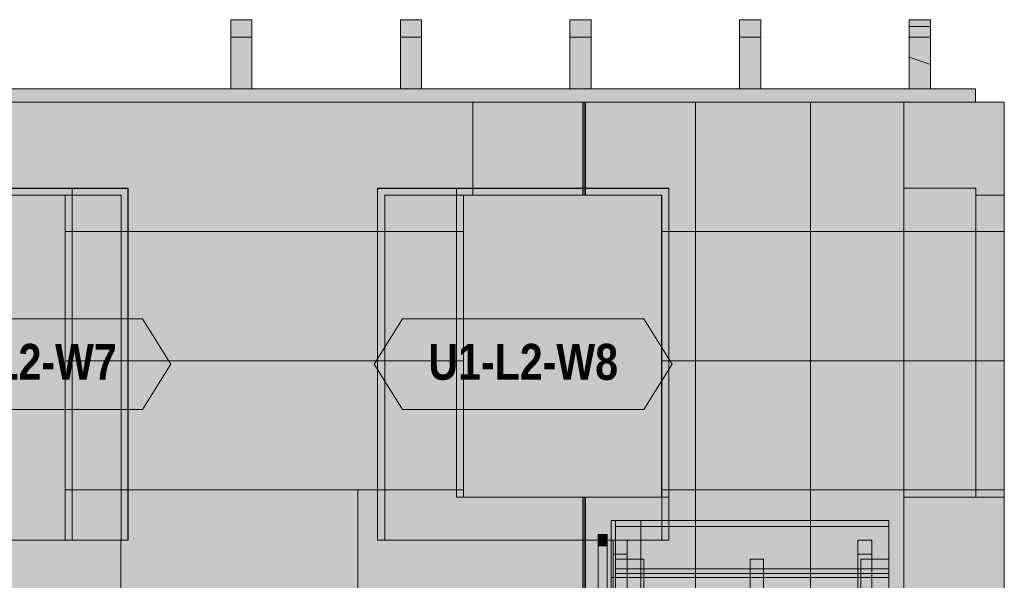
# Model space of a CAD drawing. Header units: millimetres. Extents: x -9819 to 17924, y -7160 to 19069.
# Tile 18 of 19: x 4366 to 7849, y 3338 to 5321. Entities that reach past the tile are written whole.
import ezdxf
from ezdxf.enums import TextEntityAlignment as Align

# ---------------------------------------------------------------- set-up
doc = ezdxf.new("R2010")
doc.units = ezdxf.units.MM
doc.linetypes.add('DASHED', pattern=[1.524, 1.27, -0.254])
for name, color, linetype in [('FILL-BELOW', 7, 'Continuous'), ('FILL-C_CFBB93', 7, 'Continuous'), ('FILL-C_D8C399', 7, 'Continuous'), ('FILL-C_D9C49A', 7, 'Continuous'), ('FILL-C_DEC89D', 7, 'Continuous'), ('FILL-EPS', 7, 'Continuous'), ('FILL-LIGHT', 7, 'Continuous'), ('FILL-TIMBER', 7, 'Continuous'), ('FILL-WHITE', 7, 'Continuous'), ('LINE-C_2E8C94', 7, 'Continuous'), ('LINE-C_337880', 7, 'Continuous'), ('LINE-INK', 7, 'Continuous'), ('LINE-STEEL_GREY', 7, 'Continuous'), ('LINE-TEAL_DK', 7, 'Continuous'), ('LINE-TEAL_DK-DASH', 7, 'DASHED'), ('LINE-TIMBER_DK', 7, 'Continuous'), ('TEXT-TEAL_DK', 7, 'Continuous')]:
    doc.layers.add(name, color=color, linetype=linetype)
doc.styles.add('OpenSansCondensed-Bold', font='OpenSansCondensed-Bold.ttf')

msp = doc.modelspace()

# ---------------------------------------------------------------- hatches: boundary and pattern name
at = {"layer": 'FILL-BELOW', "true_color": 0x8c8c91}
h = msp.add_hatch(color=252, dxfattribs=at)
h.dxf.hatch_style = 1
h.paths.add_polyline_path([(6474, 3550), (7441, 3550), (7441, 3528), (6474, 3528)])
h = msp.add_hatch(color=252, dxfattribs=at)
h.dxf.hatch_style = 1
h.paths.add_polyline_path([(6474, 3528), (6474, 3550), (7441, 3550), (7441, 3528)])
at = {"layer": 'FILL-C_CFBB93', "true_color": 0xcfbb93}
h = msp.add_hatch(color=253, dxfattribs=at)
h.dxf.hatch_style = 1
h.paths.add_polyline_path([(7512.8, 5076), (7512.8, 5188.2), (7587.8, 5162.3), (7587.8, 5076)])
h = msp.add_hatch(color=253, dxfattribs=at)
h.dxf.hatch_style = 1
h.paths.add_polyline_path([(7512.8, 5188.2), (7587.8, 5162.3), (7587.8, 5076), (7512.8, 5076)])
at = {"layer": 'FILL-C_D8C399', "true_color": 0xd8c399}
h = msp.add_hatch(color=9, dxfattribs=at)
h.dxf.hatch_style = 1
h.paths.add_polyline_path([(6459, 2600), (6459, 3347.5), (6474, 3347.5), (6474, 2600)])
at = {"layer": 'FILL-C_D9C49A', "true_color": 0xd9c49a}
h = msp.add_hatch(color=9, dxfattribs=at)
h.dxf.hatch_style = 1
h.paths.add_polyline_path([(5112.8, 5259.1), (5112.8, 5321), (5187.8, 5321), (5187.8, 5259.1)])
h = msp.add_hatch(color=9, dxfattribs=at)
h.dxf.hatch_style = 1
h.paths.add_polyline_path([(5112.8, 5321), (5187.8, 5321), (5187.8, 5259.1), (5112.8, 5259.1)])
h = msp.add_hatch(color=9, dxfattribs=at)
h.dxf.hatch_style = 1
h.paths.add_polyline_path([(5712.8, 5259.1), (5712.8, 5321), (5787.8, 5321), (5787.8, 5259.1)])
h = msp.add_hatch(color=9, dxfattribs=at)
h.dxf.hatch_style = 1
h.paths.add_polyline_path([(5712.8, 5321), (5787.8, 5321), (5787.8, 5259.1), (5712.8, 5259.1)])
h = msp.add_hatch(color=9, dxfattribs=at)
h.dxf.hatch_style = 1
h.paths.add_polyline_path([(6312.8, 5259.1), (6312.8, 5321), (6387.8, 5321), (6387.8, 5259.1)])
h = msp.add_hatch(color=9, dxfattribs=at)
h.dxf.hatch_style = 1
h.paths.add_polyline_path([(6312.8, 5321), (6387.8, 5321), (6387.8, 5259.1), (6312.8, 5259.1)])
h = msp.add_hatch(color=9, dxfattribs=at)
h.dxf.hatch_style = 1
h.paths.add_polyline_path([(6912.8, 5259.1), (6912.8, 5321), (6987.8, 5321), (6987.8, 5259.1)])
h = msp.add_hatch(color=9, dxfattribs=at)
h.dxf.hatch_style = 1
h.paths.add_polyline_path([(6912.8, 5321), (6987.8, 5321), (6987.8, 5259.1), (6912.8, 5259.1)])
h = msp.add_hatch(color=9, dxfattribs=at)
h.dxf.hatch_style = 1
h.paths.add_polyline_path([(7512.8, 5259.1), (7512.8, 5296.6), (7587.8, 5296.6), (7587.8, 5259.1)])
h = msp.add_hatch(color=9, dxfattribs=at)
h.dxf.hatch_style = 1
h.paths.add_polyline_path([(7512.8, 5296.6), (7587.8, 5296.6), (7587.8, 5259.1), (7512.8, 5259.1)])
at = {"layer": 'FILL-C_DEC89D', "true_color": 0xdec89d}
h = msp.add_hatch(color=31, dxfattribs=at)
h.dxf.hatch_style = 1
h.paths.add_polyline_path([(6465, 3480), (6515, 3480), (6515, 1078.2), (6465, 1078.2)])
h = msp.add_hatch(color=31, dxfattribs=at)
h.dxf.hatch_style = 1
h.paths.add_polyline_path([(7331, 3480), (7381, 3480), (7381, 1078.2), (7331, 1078.2)])
h = msp.add_hatch(color=31, dxfattribs=at)
h.dxf.hatch_style = 1
h.paths.add_polyline_path([(6465, 1028.2), (6465, 3430), (6515, 3430), (6515, 1028.2)])
h = msp.add_hatch(color=31, dxfattribs=at)
h.dxf.hatch_style = 1
h.paths.add_polyline_path([(7331, 1028.2), (7331, 3430), (7381, 3430), (7381, 1028.2)])
h = msp.add_hatch(color=31, dxfattribs=at)
h.dxf.hatch_style = 1
h.paths.add_polyline_path([(6474, 3412.6), (6574, 3412.6), (6574, 2487.9), (6474, 2487.9)])
h = msp.add_hatch(color=31, dxfattribs=at)
h.dxf.hatch_style = 1
h.paths.add_polyline_path([(6950.5, 3412.6), (6997.5, 3412.6), (6997.5, 2487.9), (6950.5, 2487.9)])
h = msp.add_hatch(color=31, dxfattribs=at)
h.dxf.hatch_style = 1
h.paths.add_polyline_path([(7341, 3412.6), (7441, 3412.6), (7441, 2487.9), (7341, 2487.9)])
h = msp.add_hatch(color=31, dxfattribs=at)
h.dxf.hatch_style = 1
h.paths.add_polyline_path([(6474, 3362.5), (7441, 3362.5), (7441, 2353.6), (6474, 2353.6)])
h = msp.add_hatch(color=31, dxfattribs=at)
h.dxf.hatch_style = 1
h.paths.add_polyline_path([(6474, 2338.6), (6474, 3347.5), (7441, 3347.5), (7441, 2338.6)])
at = {"layer": 'FILL-EPS', "true_color": 0xccffff}
h = msp.add_hatch(color=7, dxfattribs=at)
h.dxf.hatch_style = 1
h.paths.add_polyline_path([(355.8, 5029.2), (7493.1, 5029.2), (7493.1, 2743.2), (355.8, 2743.2)])
h.paths.add_polyline_path([(5936.5, 4699.9), (5936.5, 3632.6), (6637, 3632.6), (6637, 4699.9)], flags=0)
h.paths.add_polyline_path([(3546.5, 4699.9), (3546.5, 3480.2), (4527, 3480.2), (4527, 4699.9)], flags=0)
h.paths.add_polyline_path([(1827, 4699.9), (846.5, 4699.9), (846.5, 3480.2), (1827, 3480.2)], flags=0)
h = msp.add_hatch(color=7, dxfattribs=at)
h.dxf.hatch_style = 1
h.paths.add_polyline_path([(355.8, 2743.2), (355.8, 5029.2), (7493.1, 5029.2), (7493.1, 2743.2)])
h.paths.add_polyline_path([(6662, 3632.6), (6662, 4724.9), (5911.5, 4724.9), (5911.5, 3632.6)], flags=0)
h.paths.add_polyline_path([(3521.5, 3480.2), (4552, 3480.2), (4552, 4724.9), (3521.5, 4724.9)], flags=0)
h.paths.add_polyline_path([(1852, 4724.9), (821.5, 4724.9), (821.5, 3480.2), (1852, 3480.2)], flags=0)
h = msp.add_hatch(color=7, dxfattribs=at)
h.dxf.hatch_style = 1
h.paths.add_polyline_path([(355.8, 5029.2), (7493.1, 5029.2), (7493.1, 2743.2), (355.8, 2743.2)])
h.paths.add_polyline_path([(5632.5, 4724.9), (5632.5, 3480.2), (6663, 3480.2), (6663, 4724.9)], flags=0)
h.paths.add_polyline_path([(3999.5, 4724.9), (3999.5, 3480.2), (4750, 3480.2), (4750, 4724.9)], flags=0)
h.paths.add_polyline_path([(1187, 4724.9), (1187, 3480.2), (3062.5, 3480.2), (3062.5, 4724.9)], flags=0)
h = msp.add_hatch(color=7, dxfattribs=at)
h.dxf.hatch_style = 1
h.paths.add_polyline_path([(355.8, 5029.2), (7493.1, 5029.2), (7493.1, 2743.2), (355.8, 2743.2)])
h.paths.add_polyline_path([(6638, 3480.2), (6638, 4699.9), (5657.5, 4699.9), (5657.5, 3480.2)], flags=0)
h.paths.add_polyline_path([(4024.5, 3480.2), (4725, 3480.2), (4725, 4699.9), (4024.5, 4699.9)], flags=0)
h.paths.add_polyline_path([(3037.5, 4699.9), (1212, 4699.9), (1212, 3480.2), (3037.5, 3480.2)], flags=0)
h = msp.add_hatch(color=7, dxfattribs=at)
h.dxf.hatch_style = 1
h.paths.add_polyline_path([(7493.2, 5030.8), (7493.4, 5029.2), (7849, 5029.2), (7849, 2743.2), (7493.4, 2743.2), (7493.1, 2743.2), (7493.1, 5029.2), (7493.1, 5029.2), (7493.1, 5029.2), (7493.1, 5030.8), (7493.2, 5030.8)])
h = msp.add_hatch(color=7, dxfattribs=at)
h.dxf.hatch_style = 1
h.paths.add_polyline_path([(7493.1, 5029.2), (7494.7, 5029.5), (7494.7, 5029.4), (7494.7, 5029.4), (7494.7, 5029.3), (7494.7, 5029.3), (7494.7, 5029.3), (7494.7, 5029.3), (7494.7, 5029.3), (7494.7, 5029.3)])
h = msp.add_hatch(color=7, dxfattribs=at)
h.dxf.hatch_style = 1
h.paths.add_polyline_path([(7493.1, 5029.2), (7494.7, 5029.5), (7494.7, 5029.4), (7494.7, 5029.4), (7494.7, 5029.4), (7494.7, 5029.4), (7494.7, 5029.3), (7494.7, 5029.3), (7494.7, 5029.3)])
h = msp.add_hatch(color=7, dxfattribs=at)
h.dxf.hatch_style = 1
h.paths.add_polyline_path([(7493.1, 5029.2), (7849, 5029.2), (7849, 2743.2), (7493.1, 2743.2)])
h = msp.add_hatch(color=7, dxfattribs=at)
h.dxf.hatch_style = 1
h.paths.add_polyline_path([(7493.2, 2741.6), (7493.1, 2741.6), (7493.1, 5029.2), (7493.4, 5029.2), (7849, 5029.2), (7849, 2743.2), (7493.4, 2743.2), (7493.2, 2741.6)])
h = msp.add_hatch(color=7, dxfattribs=at)
h.dxf.hatch_style = 1
h.paths.add_polyline_path([(7493.1, 2743.2), (7493.1, 5029.2), (7849, 5029.2), (7849, 2743.2)])
h = msp.add_hatch(color=7, dxfattribs=at)
h.dxf.hatch_style = 1
h.paths.add_polyline_path([(7493.4, 5029.2), (7849, 5029.2), (7849, 2743.2), (7493.4, 2743.2)])
h = msp.add_hatch(color=7, dxfattribs=at)
h.dxf.hatch_style = 1
h.paths.add_polyline_path([(7493.4, 2743.2), (7493.4, 5029.2), (7849, 5029.2), (7849, 2743.2)])
h = msp.add_hatch(color=7, dxfattribs=at)
h.dxf.hatch_style = 1
h.paths.add_polyline_path([(3521.5, 4724.9), (4552, 4724.9), (4552, 3480.2), (4527, 3480.2), (4527, 4699.9), (3546.5, 4699.9), (3546.5, 3480.2), (3521.5, 3480.2)])
h = msp.add_hatch(color=7, dxfattribs=at)
h.dxf.hatch_style = 1
h.paths.add_polyline_path([(3999.5, 4724.9), (4750, 4724.9), (4750, 3480.2), (4725, 3480.2), (4725, 4699.9), (4024.5, 4699.9), (4024.5, 3480.2), (3999.5, 3480.2)])
h = msp.add_hatch(color=7, dxfattribs=at)
h.dxf.hatch_style = 1
h.paths.add_polyline_path([(5632.5, 4724.9), (6663, 4724.9), (6663, 3480.2), (6638, 3480.2), (6638, 4699.9), (5657.5, 4699.9), (5657.5, 3480.2), (5632.5, 3480.2)])
h = msp.add_hatch(color=7, dxfattribs=at)
h.dxf.hatch_style = 1
h.paths.add_polyline_path([(5911.5, 4724.9), (6662, 4724.9), (6662, 3632.6), (6637, 3632.6), (6637, 4699.9), (5936.5, 4699.9), (5936.5, 3632.6), (5911.5, 3632.6)])
h = msp.add_hatch(color=7, dxfattribs=at)
h.dxf.hatch_style = 1
h.paths.add_polyline_path([(7493.4, 3632.6), (7493.4, 4724.9), (7748.5, 4724.9), (7748.5, 3632.6)])
h = msp.add_hatch(color=7, dxfattribs=at)
h.dxf.hatch_style = 1
h.paths.add_polyline_path([(7493.4, 4724.9), (7748.5, 4724.9), (7748.5, 3632.6), (7493.4, 3632.6)])
h = msp.add_hatch(color=7, dxfattribs=at)
h.dxf.hatch_style = 1
h.paths.add_polyline_path([(7748.5, 3632.6), (7748.5, 4699.9), (7849, 4699.9), (7849, 3632.6)])
h = msp.add_hatch(color=7, dxfattribs=at)
h.dxf.hatch_style = 1
h.paths.add_polyline_path([(7748.5, 4699.9), (7849, 4699.9), (7849, 3632.6), (7748.5, 3632.6)])
at = {"layer": 'FILL-LIGHT', "true_color": 0xd9d9d9}
h = msp.add_hatch(color=254, dxfattribs=at)
h.dxf.hatch_style = 1
h.paths.add_polyline_path([(101.6, 5029.2), (101.6, 5076), (7747.4, 5076), (7747.4, 5029.2)])
h = msp.add_hatch(color=254, dxfattribs=at)
h.dxf.hatch_style = 1
h.paths.add_polyline_path([(101.6, 5076), (7597.4, 5076), (7747.4, 5076), (7747.4, 5029.2), (251.6, 5029.2), (101.6, 5029.2)])
h = msp.add_hatch(color=254, dxfattribs=at)
h.dxf.hatch_style = 1
h.paths.add_polyline_path([(101.6, 5029.2), (101.6, 5076), (251.6, 5076), (7747.4, 5076), (7747.4, 5029.2), (7597.4, 5029.2)])
h = msp.add_hatch(color=254, dxfattribs=at)
h.dxf.hatch_style = 1
h.paths.add_polyline_path([(101.6, 5029.2), (101.6, 5076), (7747.4, 5076), (7747.4, 5029.2)])
at = {"layer": 'FILL-TIMBER', "true_color": 0xedd6a8}
h = msp.add_hatch(color=41, dxfattribs=at)
h.dxf.hatch_style = 1
h.paths.add_polyline_path([(7512.8, 5188.2), (7512.8, 5321), (7587.8, 5321), (7587.8, 5162.3)])
h = msp.add_hatch(color=41, dxfattribs=at)
h.dxf.hatch_style = 1
h.paths.add_polyline_path([(7512.8, 5188.2), (7512.8, 5321), (7587.8, 5321), (7587.8, 5162.3)])
h = msp.add_hatch(color=41, dxfattribs=at)
h.dxf.hatch_style = 1
h.paths.add_polyline_path([(7512.8, 5076), (7512.8, 5296.6), (7587.8, 5296.6), (7587.8, 5076)])
h = msp.add_hatch(color=41, dxfattribs=at)
h.dxf.hatch_style = 1
h.paths.add_polyline_path([(7512.8, 5296.6), (7587.8, 5296.6), (7587.8, 5076), (7512.8, 5076)])
h = msp.add_hatch(color=41, dxfattribs=at)
h.dxf.hatch_style = 1
h.paths.add_polyline_path([(5112.8, 5259.1), (5187.8, 5259.1), (5187.8, 5076), (5112.8, 5076)])
h = msp.add_hatch(color=41, dxfattribs=at)
h.dxf.hatch_style = 1
h.paths.add_polyline_path([(5112.8, 5076), (5112.8, 5259.1), (5187.8, 5259.1), (5187.8, 5076)])
h = msp.add_hatch(color=41, dxfattribs=at)
h.dxf.hatch_style = 1
h.paths.add_polyline_path([(5712.8, 5259.1), (5787.8, 5259.1), (5787.8, 5076), (5712.8, 5076)])
h = msp.add_hatch(color=41, dxfattribs=at)
h.dxf.hatch_style = 1
h.paths.add_polyline_path([(5712.8, 5076), (5712.8, 5259.1), (5787.8, 5259.1), (5787.8, 5076)])
h = msp.add_hatch(color=41, dxfattribs=at)
h.dxf.hatch_style = 1
h.paths.add_polyline_path([(6312.8, 5259.1), (6387.8, 5259.1), (6387.8, 5076), (6312.8, 5076)])
h = msp.add_hatch(color=41, dxfattribs=at)
h.dxf.hatch_style = 1
h.paths.add_polyline_path([(6312.8, 5076), (6312.8, 5259.1), (6387.8, 5259.1), (6387.8, 5076)])
h = msp.add_hatch(color=41, dxfattribs=at)
h.dxf.hatch_style = 1
h.paths.add_polyline_path([(6912.8, 5259.1), (6987.8, 5259.1), (6987.8, 5076), (6912.8, 5076)])
h = msp.add_hatch(color=41, dxfattribs=at)
h.dxf.hatch_style = 1
h.paths.add_polyline_path([(6912.8, 5076), (6912.8, 5259.1), (6987.8, 5259.1), (6987.8, 5076)])
h = msp.add_hatch(color=41, dxfattribs=at)
h.dxf.hatch_style = 1
h.paths.add_polyline_path([(7512.8, 5259.1), (7587.8, 5259.1), (7587.8, 5076), (7512.8, 5076)])
h = msp.add_hatch(color=41, dxfattribs=at)
h.dxf.hatch_style = 1
h.paths.add_polyline_path([(7512.8, 5076), (7512.8, 5259.1), (7587.8, 5259.1), (7587.8, 5076)])
h = msp.add_hatch(color=41, dxfattribs=at)
h.dxf.hatch_style = 1
h.paths.add_polyline_path([(6459, 3550), (6474, 3550), (6474, 3362.5), (7441, 3362.5), (7441, 3347.5), (6474, 3347.5), (6459, 3347.5)])
h = msp.add_hatch(color=41, dxfattribs=at)
h.dxf.hatch_style = 1
h.paths.add_polyline_path([(6459, 2600), (6459, 3550), (6474, 3550), (6474, 2600)])
h = msp.add_hatch(color=41, dxfattribs=at)
h.dxf.hatch_style = 1
h.paths.add_polyline_path([(6465, 3480), (6474, 3480), (6474, 3550), (6564, 3550), (6564, 2301.4), (6474, 2301.4), (6474, 3430), (6465, 3430)])
h = msp.add_hatch(color=41, dxfattribs=at)
h.dxf.hatch_style = 1
h.paths.add_polyline_path([(6474, 2301.4), (6474, 2670.8), (6474, 3550), (6564, 3550), (6564, 2301.4), (6506, 2301.4)])
h = msp.add_hatch(color=41, dxfattribs=at)
h.dxf.hatch_style = 1
h.paths.add_polyline_path([(6474, 3528), (7441, 3528), (7441, 3378), (6474, 3378)])
h = msp.add_hatch(color=41, dxfattribs=at)
h.dxf.hatch_style = 1
h.paths.add_polyline_path([(6474, 3378), (6474, 3412.6), (6474, 3528), (7441, 3528), (7441, 3331), (7441, 3278.2), (7341, 3278.2), (7341, 3378), (6997.5, 3378), (6997.5, 3278.2), (6950.5, 3278.2), (6950.5, 3378), (6574, 3378), (6574, 3331), (6574, 3278.2), (6474, 3278.2)])
h = msp.add_hatch(color=41, dxfattribs=at)
h.dxf.hatch_style = 1
h.paths.add_polyline_path([(6474, 3528), (7441, 3528), (7441, 3378), (6997.5, 3378), (6997.5, 3268.6), (6950.5, 3268.6), (6950.5, 3378), (6474, 3378)])
h = msp.add_hatch(color=41, dxfattribs=at)
h.dxf.hatch_style = 1
h.paths.add_polyline_path([(6474, 3378), (6474, 3528), (7441, 3528), (7441, 3378)])
h = msp.add_hatch(color=41, dxfattribs=at)
h.dxf.hatch_style = 1
h.paths.add_polyline_path([(6474, 3528), (7441, 3528), (7441, 3378), (6474, 3378)])
h = msp.add_hatch(color=41, dxfattribs=at)
h.dxf.hatch_style = 1
h.paths.add_polyline_path([(6474, 3378), (6474, 3528), (7441, 3528), (7441, 3378)])
h = msp.add_hatch(color=41, dxfattribs=at)
h.dxf.hatch_style = 1
h.paths.add_polyline_path([(6474, 3528), (7441, 3528), (7441, 3378), (6997.5, 3378), (6997.5, 2551.1), (6950.5, 2551.1), (6950.5, 3378), (6474, 3378)])
h = msp.add_hatch(color=41, dxfattribs=at)
h.dxf.hatch_style = 1
h.paths.add_polyline_path([(6474, 2509), (6474, 3331), (6474, 3378), (6474, 3528), (7441, 3528), (7441, 3378), (7441, 3331), (7441, 2509), (7341, 2509), (7341, 3331), (7341, 3378), (6574, 3378), (6574, 3331), (6574, 2509)])
h = msp.add_hatch(color=41, dxfattribs=at)
h.dxf.hatch_style = 1
h.paths.add_polyline_path([(6412, 3500), (6444, 3500), (6444, 3460), (6412, 3460)])
h = msp.add_hatch(color=41, dxfattribs=at)
h.dxf.hatch_style = 1
h.paths.add_polyline_path([(6412, 3460), (6412, 3500), (6444, 3500), (6444, 3460)])
h = msp.add_hatch(color=41, dxfattribs=at)
h.dxf.hatch_style = 1
h.paths.add_polyline_path([(6412, 3460), (6444, 3460), (6444, 2650), (6412, 2650)])
h = msp.add_hatch(color=41, dxfattribs=at)
h.dxf.hatch_style = 1
h.paths.add_polyline_path([(6412, 2650), (6412, 3460), (6444, 3460), (6444, 2650)])
h = msp.add_hatch(color=41, dxfattribs=at)
h.dxf.hatch_style = 1
h.paths.add_polyline_path([(7331, 3480), (7381, 3480), (7381, 3430), (7331, 3430)])
h = msp.add_hatch(color=41, dxfattribs=at)
h.dxf.hatch_style = 1
h.paths.add_polyline_path([(6950.5, 3378), (6997.5, 3378), (6997.5, 3268.6), (6950.5, 3268.6)])
h = msp.add_hatch(color=41, dxfattribs=at)
h.dxf.hatch_style = 1
h.paths.add_polyline_path([(6950.5, 3378), (6997.5, 3378), (6997.5, 2551.1), (6950.5, 2551.1)])
at = {"layer": 'FILL-WHITE', "true_color": 0xffffff}
h = msp.add_hatch(color=7, dxfattribs=at)
h.dxf.hatch_style = 1
h.paths.add_polyline_path([(3999.5, 3480.2), (3999.5, 4724.4), (4749.5, 4724.4), (4749.5, 3480.2)])
h = msp.add_hatch(color=7, dxfattribs=at)
h.dxf.hatch_style = 1
h.paths.add_polyline_path([(3999.5, 4724.4), (4749.5, 4724.4), (4749.5, 3480.2), (3999.5, 3480.2)])
h = msp.add_hatch(color=7, dxfattribs=at)
h.dxf.hatch_style = 1
h.paths.add_polyline_path([(3999.5, 4724.4), (4749.5, 4724.4), (4749.5, 3480.2), (3999.5, 3480.2)])
h = msp.add_hatch(color=7, dxfattribs=at)
h.dxf.hatch_style = 1
h.paths.add_polyline_path([(5632.5, 3480.2), (5632.5, 4724.4), (6662.5, 4724.4), (6662.5, 3480.2)])
h = msp.add_hatch(color=7, dxfattribs=at)
h.dxf.hatch_style = 1
h.paths.add_polyline_path([(5632.5, 4724.4), (6662.5, 4724.4), (6662.5, 3480.2), (5632.5, 3480.2)])
h = msp.add_hatch(color=7, dxfattribs=at)
h.dxf.hatch_style = 1
h.paths.add_polyline_path([(5632.5, 4724.4), (6662.5, 4724.4), (6662.5, 3480.2), (5632.5, 3480.2)])
h = msp.add_hatch(color=7, dxfattribs=at)
h.dxf.hatch_style = 1
h.paths.add_polyline_path([(3847.8, 4102.3), (3947.8, 4262.3), (4801.2, 4262.3), (4901.2, 4102.3), (4801.2, 3942.3), (3947.8, 3942.3)])
h = msp.add_hatch(color=7, dxfattribs=at)
h.dxf.hatch_style = 1
h.paths.add_polyline_path([(5620.8, 4102.3), (5720.8, 4262.3), (6574.2, 4262.3), (6674.2, 4102.3), (6574.2, 3942.3), (5720.8, 3942.3)])

# ---------------------------------------------------------------- linework, layer by layer
at = {"layer": 'LINE-C_2E8C94', "lineweight": 5}
for points in [[(355.8, 5029.2), (7493.1, 5029.2), (7493.1, 2743.2), (355.8, 2743.2)], [(355.8, 2743.2), (355.8, 5029.2), (7493.1, 5029.2), (7493.1, 2743.2)], [(355.8, 5029.2), (7493.1, 5029.2), (7493.1, 2743.2), (355.8, 2743.2)], [(355.8, 5029.2), (7493.1, 5029.2), (7493.1, 2743.2), (355.8, 2743.2)], [(7493.2, 5030.8), (7493.4, 5029.2), (7849, 5029.2), (7849, 2743.2), (7849, 2743.2), (7493.4, 2743.2), (7493.1, 2743.2), (7493.1, 5029.2), (7493.1, 5029.2), (7493.1, 5029.2), (7493.1, 5030.8), (7493.2, 5030.8), (7493.2, 5030.8)], [(7493.1, 5029.2), (7494.7, 5029.5), (7494.7, 5029.4), (7494.7, 5029.4), (7494.7, 5029.3), (7494.7, 5029.3), (7494.7, 5029.3), (7494.7, 5029.3), (7494.7, 5029.3), (7494.7, 5029.3)], [(7493.1, 5029.2), (7494.7, 5029.5), (7494.7, 5029.4), (7494.7, 5029.4), (7494.7, 5029.4), (7494.7, 5029.4), (7494.7, 5029.3), (7494.7, 5029.3), (7494.7, 5029.3)], [(7493.1, 5029.2), (7849, 5029.2), (7849, 2743.2), (7493.1, 2743.2)], [(7493.2, 2741.6), (7493.1, 2741.6), (7493.1, 5029.2), (7493.4, 5029.2), (7849, 5029.2), (7849, 5029.2), (7849, 2743.2), (7493.4, 2743.2), (7493.2, 2741.6), (7493.2, 2741.6)], [(7493.1, 2743.2), (7493.1, 5029.2), (7849, 5029.2), (7849, 2743.2)], [(7493.4, 5029.2), (7849, 5029.2), (7849, 2743.2), (7849, 2743.2), (7493.4, 2743.2), (7493.4, 5029.2)], [(7493.4, 2743.2), (7493.4, 2743.2), (7493.4, 5029.2), (7849, 5029.2), (7849, 5029.2), (7849, 2743.2)], [(3521.5, 4724.9), (4552, 4724.9), (4552, 3480.2), (4527, 3480.2), (4527, 4699.9), (3546.5, 4699.9), (3546.5, 3480.2), (3521.5, 3480.2)], [(3521.5, 3480.2), (4552, 3480.2), (4552, 4724.9), (3521.5, 4724.9)], [(3999.5, 4724.9), (3999.5, 3480.2), (4750, 3480.2), (4750, 4724.9)], [(3999.5, 4724.9), (4750, 4724.9), (4750, 3480.2), (4725, 3480.2), (4725, 4699.9), (4024.5, 4699.9), (4024.5, 3480.2), (3999.5, 3480.2)], [(5632.5, 4724.9), (5632.5, 3480.2), (6663, 3480.2), (6663, 4724.9)], [(5632.5, 4724.9), (6663, 4724.9), (6663, 3480.2), (6638, 3480.2), (6638, 4699.9), (5657.5, 4699.9), (5657.5, 3480.2), (5632.5, 3480.2)], [(5911.5, 4724.9), (6662, 4724.9), (6662, 3632.6), (6637, 3632.6), (6637, 4699.9), (5936.5, 4699.9), (5936.5, 3632.6), (5911.5, 3632.6)], [(6662, 3632.6), (6662, 4724.9), (5911.5, 4724.9), (5911.5, 3632.6)], [(7493.4, 3632.6), (7493.4, 4724.9), (7748.5, 4724.9), (7748.5, 3632.6)], [(7493.4, 4724.9), (7748.5, 4724.9), (7748.5, 3632.6), (7493.4, 3632.6)], [(3546.5, 4699.9), (3546.5, 3480.2), (4527, 3480.2), (4527, 4699.9)], [(4024.5, 3480.2), (4725, 3480.2), (4725, 4699.9), (4024.5, 4699.9)], [(6638, 3480.2), (6638, 4699.9), (5657.5, 4699.9), (5657.5, 3480.2)], [(5936.5, 4699.9), (5936.5, 3632.6), (6637, 3632.6), (6637, 4699.9)], [(7748.5, 3632.6), (7748.5, 3632.6), (7748.5, 4699.9), (7849, 4699.9), (7849, 4699.9), (7849, 3632.6)], [(7748.5, 4699.9), (7849, 4699.9), (7849, 3632.6), (7849, 3632.6), (7748.5, 3632.6), (7748.5, 4699.9)]]:
    msp.add_lwpolyline(points, close=True, dxfattribs=at)
at = {"layer": 'LINE-C_337880', "lineweight": 5}
for p, q in [((5969, 4700.9), (5969, 5028.2)), ((5969, 4725.9), (5969, 5028.2)), ((6358.1, 4700.9), (6358.1, 5028.2)), ((6358.1, 4725.9), (6358.1, 5028.2)), ((6367.7, 4700.9), (6367.7, 5028.2)), ((6367.7, 4725.9), (6367.7, 5028.2)), ((6756.8, 4572), (6756.8, 5028.2)), ((6756.8, 4572), (6756.8, 5028.2)), ((7163.2, 4572), (7163.2, 5028.2)), ((7163.2, 4572), (7163.2, 5028.2)), ((5969, 4700.9), (5969, 4723.9)), ((6358.1, 4700.9), (6358.1, 4723.9)), ((6367.7, 4700.9), (6367.7, 4723.9)), ((4528, 4572), (5935.5, 4572)), ((4528, 4572), (4551, 4572)), ((4553, 4572), (5910.5, 4572)), ((4726, 4572), (4749, 4572)), ((4726, 4572), (5656.5, 4572)), ((4751, 4572), (5631.5, 4572)), ((5633.5, 4572), (5656.5, 4572)), ((5912.5, 4572), (5935.5, 4572)), ((6638, 4572), (6756.8, 4572)), ((6638, 4572), (6661, 4572)), ((6639, 4572), (6662, 4572)), ((6639, 4572), (6756.8, 4572)), ((6663, 4572), (6756.8, 4572)), ((6664, 4572), (6756.8, 4572)), ((6756.8, 4114.8), (6756.8, 4572)), ((6756.8, 4572), (7163.2, 4572)), ((6756.8, 4114.8), (6756.8, 4572)), ((6756.8, 4572), (7163.2, 4572)), ((6756.8, 4572), (7163.2, 4572)), ((6756.8, 4572), (7163.2, 4572)), ((7163.2, 4572), (7492.1, 4572)), ((7163.2, 4572), (7492.1, 4572)), ((7163.2, 4114.8), (7163.2, 4572)), ((7163.2, 4572), (7492.1, 4572)), ((7163.2, 4114.8), (7163.2, 4572)), ((7163.2, 4572), (7492.1, 4572)), ((7494.1, 4572), (7848, 4572)), ((7494.1, 4572), (7848, 4572)), ((7494.1, 4572), (7848, 4572)), ((7494.1, 4572), (7848, 4572)), ((7494.4, 4572), (7848, 4572)), ((7494.4, 4572), (7747.5, 4572)), ((7494.4, 4572), (7747.5, 4572)), ((7494.4, 4572), (7848, 4572)), ((7749.5, 4572), (7848, 4572)), ((7749.5, 4572), (7848, 4572)), ((4528, 4114.8), (5935.5, 4114.8)), ((4528, 4114.8), (4551, 4114.8)), ((4553, 4114.8), (5910.5, 4114.8)), ((4726, 4114.8), (4749, 4114.8)), ((4726, 4114.8), (5656.5, 4114.8)), ((4751, 4114.8), (5631.5, 4114.8)), ((5633.5, 4114.8), (5656.5, 4114.8)), ((5912.5, 4114.8), (5935.5, 4114.8)), ((6638, 4114.8), (6756.8, 4114.8)), ((6638, 4114.8), (6661, 4114.8)), ((6639, 4114.8), (6662, 4114.8)), ((6639, 4114.8), (6756.8, 4114.8)), ((6663, 4114.8), (6756.8, 4114.8)), ((6664, 4114.8), (6756.8, 4114.8)), ((6756.8, 4114.8), (7163.2, 4114.8)), ((6756.8, 4114.8), (7163.2, 4114.8)), ((6756.8, 3657.6), (6756.8, 4114.8)), ((6756.8, 4114.8), (7163.2, 4114.8)), ((6756.8, 3657.6), (6756.8, 4114.8)), ((6756.8, 4114.8), (7163.2, 4114.8)), ((7163.2, 3657.6), (7163.2, 4114.8)), ((7163.2, 4114.8), (7492.1, 4114.8)), ((7163.2, 3657.6), (7163.2, 4114.8)), ((7163.2, 4114.8), (7492.1, 4114.8)), ((7163.2, 4114.8), (7492.1, 4114.8)), ((7163.2, 4114.8), (7492.1, 4114.8)), ((7494.1, 4114.8), (7848, 4114.8)), ((7494.1, 4114.8), (7848, 4114.8)), ((7494.1, 4114.8), (7848, 4114.8)), ((7494.1, 4114.8), (7848, 4114.8)), ((7494.4, 4114.8), (7848, 4114.8)), ((7494.4, 4114.8), (7747.5, 4114.8)), ((7494.4, 4114.8), (7747.5, 4114.8)), ((7494.4, 4114.8), (7848, 4114.8)), ((7749.5, 4114.8), (7848, 4114.8)), ((7749.5, 4114.8), (7848, 4114.8)), ((4528, 3657.6), (5562.6, 3657.6)), ((4528, 3657.6), (4551, 3657.6)), ((4553, 3657.6), (5562.6, 3657.6)), ((4726, 3657.6), (4749, 3657.6)), ((4726, 3657.6), (5656.5, 3657.6)), ((4751, 3657.6), (5631.5, 3657.6)), ((5562.6, 3200.4), (5562.6, 3657.6)), ((5562.6, 3657.6), (5935.5, 3657.6)), ((5562.6, 3200.4), (5562.6, 3657.6)), ((5562.6, 3657.6), (5910.5, 3657.6)), ((5633.5, 3657.6), (5656.5, 3657.6)), ((5912.5, 3657.6), (5935.5, 3657.6)), ((6638, 3657.6), (6756.8, 3657.6)), ((6638, 3657.6), (6661, 3657.6)), ((6639, 3657.6), (6662, 3657.6)), ((6639, 3657.6), (6756.8, 3657.6)), ((6663, 3657.6), (6756.8, 3657.6)), ((6664, 3657.6), (6756.8, 3657.6)), ((6756.8, 3200.4), (6756.8, 3657.6)), ((6756.8, 3657.6), (7163.2, 3657.6)), ((6756.8, 3200.4), (6756.8, 3657.6)), ((6756.8, 3657.6), (7163.2, 3657.6)), ((6756.8, 3657.6), (7163.2, 3657.6)), ((6756.8, 3657.6), (7163.2, 3657.6)), ((7163.2, 3657.6), (7492.1, 3657.6)), ((7163.2, 3657.6), (7492.1, 3657.6)), ((7163.2, 3200.4), (7163.2, 3657.6)), ((7163.2, 3657.6), (7492.1, 3657.6)), ((7163.2, 3200.4), (7163.2, 3657.6)), ((7163.2, 3657.6), (7492.1, 3657.6)), ((7494.1, 3657.6), (7848, 3657.6)), ((7494.1, 3657.6), (7848, 3657.6)), ((7494.1, 3657.6), (7848, 3657.6)), ((7494.1, 3657.6), (7848, 3657.6)), ((7494.4, 3657.6), (7848, 3657.6)), ((7494.4, 3657.6), (7747.5, 3657.6)), ((7494.4, 3657.6), (7747.5, 3657.6)), ((7494.4, 3657.6), (7848, 3657.6)), ((7749.5, 3657.6), (7848, 3657.6)), ((7749.5, 3657.6), (7848, 3657.6)), ((6358.1, 3200.4), (6358.1, 3631.6)), ((6358.1, 3200.4), (6358.1, 3631.6)), ((6367.7, 3200.4), (6367.7, 3631.6)), ((6367.7, 3200.4), (6367.7, 3631.6)), ((4724.8, 3200.4), (4724.8, 3479.2)), ((4724.8, 3200.4), (4724.8, 3479.2))]:
    msp.add_line(p, q, dxfattribs=at)
at = {"layer": 'LINE-INK', "lineweight": 5}
for points in [[(3999.5, 3480.2), (3999.5, 3480.2), (3999.5, 4724.4), (3999.5, 4724.4), (3999.5, 4724.4), (4749.5, 4724.4), (4749.5, 4724.4), (4749.5, 4724.4), (4749.5, 3480.2), (4749.5, 3480.2), (4749.5, 3480.2), (3999.5, 3480.2)], [(3999.5, 3480.2), (3999.5, 3480.2), (3999.5, 4724.4), (3999.5, 4724.4), (3999.5, 4724.4), (4749.5, 4724.4), (4749.5, 4724.4), (4749.5, 4724.4), (4749.5, 3480.2), (4749.5, 3480.2), (4749.5, 3480.2), (3999.5, 3480.2)], [(5632.5, 4724.4), (5632.5, 4724.4), (6662.5, 4724.4), (6662.5, 4724.4), (6662.5, 4724.4), (6662.5, 3480.2), (6662.5, 3480.2), (6662.5, 3480.2), (5632.5, 3480.2), (5632.5, 3480.2), (5632.5, 3480.2), (5632.5, 4724.4)], [(5632.5, 4724.4), (5632.5, 4724.4), (6662.5, 4724.4), (6662.5, 4724.4), (6662.5, 4724.4), (6662.5, 3480.2), (6662.5, 3480.2), (6662.5, 3480.2), (5632.5, 3480.2), (5632.5, 3480.2), (5632.5, 3480.2), (5632.5, 4724.4)], [(6474, 3550), (6474, 3550), (7441, 3550), (7441, 3528), (7441, 3528), (6474, 3528)], [(6474, 3528), (6474, 3550), (7441, 3550), (7441, 3550), (7441, 3528), (6474, 3528)]]:
    msp.add_lwpolyline(points, close=True, dxfattribs=at)
at = {"layer": 'LINE-STEEL_GREY', "lineweight": 5}
for points in [[(101.6, 5029.2), (101.6, 5076), (7747.4, 5076), (7747.4, 5029.2)], [(101.6, 5076), (101.6, 5076), (7597.4, 5076), (7597.4, 5076), (7747.4, 5076), (7747.4, 5076), (7747.4, 5029.2), (251.6, 5029.2), (251.6, 5029.2), (101.6, 5029.2), (101.6, 5029.2)], [(101.6, 5029.2), (101.6, 5076), (251.6, 5076), (251.6, 5076), (7747.4, 5076), (7747.4, 5029.2), (7597.4, 5029.2), (7597.4, 5029.2), (101.6, 5029.2)], [(101.6, 5029.2), (101.6, 5076), (7747.4, 5076), (7747.4, 5076), (7747.4, 5029.2), (101.6, 5029.2)]]:
    msp.add_lwpolyline(points, close=True, dxfattribs=at)
at = {"layer": 'LINE-TEAL_DK', "lineweight": 5}
for points in [[(3847.8, 4102.3), (3947.8, 4262.3), (4801.2, 4262.3), (4901.2, 4102.3), (4801.2, 3942.3), (3947.8, 3942.3)], [(5620.8, 4102.3), (5720.8, 4262.3), (6574.2, 4262.3), (6674.2, 4102.3), (6574.2, 3942.3), (5720.8, 3942.3)]]:
    msp.add_lwpolyline(points, close=True, dxfattribs=at)
at = {"layer": 'LINE-TEAL_DK-DASH', "lineweight": 5}
for p, q in [((6362.9, 4700.9), (6362.9, 5028.2)), ((6362.9, 4725.9), (6362.9, 5028.2)), ((6362.9, 4700.9), (6362.9, 4723.9)), ((6362.9, 2744.2), (6362.9, 3631.6)), ((6362.9, 2744.2), (6362.9, 3631.6))]:
    msp.add_line(p, q, dxfattribs=at)
at = {"layer": 'LINE-TIMBER_DK', "lineweight": 5}
for points in [[(5112.8, 5259.1), (5112.8, 5321), (5187.8, 5321), (5187.8, 5259.1)], [(5112.8, 5321), (5187.8, 5321), (5187.8, 5259.1), (5112.8, 5259.1)], [(5712.8, 5259.1), (5712.8, 5321), (5787.8, 5321), (5787.8, 5259.1)], [(5712.8, 5321), (5787.8, 5321), (5787.8, 5259.1), (5712.8, 5259.1)], [(6312.8, 5259.1), (6312.8, 5321), (6387.8, 5321), (6387.8, 5259.1)], [(6312.8, 5321), (6387.8, 5321), (6387.8, 5259.1), (6312.8, 5259.1)], [(6912.8, 5259.1), (6912.8, 5321), (6987.8, 5321), (6987.8, 5259.1)], [(6912.8, 5321), (6987.8, 5321), (6987.8, 5259.1), (6912.8, 5259.1)], [(7512.8, 5188.2), (7512.8, 5188.2), (7512.8, 5321), (7587.8, 5321), (7587.8, 5162.3)], [(7512.8, 5188.2), (7512.8, 5188.2), (7512.8, 5321), (7587.8, 5321), (7587.8, 5162.3)], [(7512.8, 5259.1), (7512.8, 5296.6), (7587.8, 5296.6), (7587.8, 5259.1)], [(7512.8, 5076), (7512.8, 5296.6), (7587.8, 5296.6), (7587.8, 5076)], [(7512.8, 5296.6), (7587.8, 5296.6), (7587.8, 5076), (7512.8, 5076)], [(7512.8, 5296.6), (7587.8, 5296.6), (7587.8, 5259.1), (7512.8, 5259.1)], [(5112.8, 5259.1), (5187.8, 5259.1), (5187.8, 5076), (5187.8, 5076), (5112.8, 5076), (5112.8, 5259.1)], [(5112.8, 5076), (5112.8, 5076), (5112.8, 5259.1), (5187.8, 5259.1), (5187.8, 5259.1), (5187.8, 5076)], [(5712.8, 5259.1), (5787.8, 5259.1), (5787.8, 5076), (5787.8, 5076), (5712.8, 5076), (5712.8, 5259.1)], [(5712.8, 5076), (5712.8, 5076), (5712.8, 5259.1), (5787.8, 5259.1), (5787.8, 5259.1), (5787.8, 5076)], [(6312.8, 5259.1), (6387.8, 5259.1), (6387.8, 5076), (6387.8, 5076), (6312.8, 5076), (6312.8, 5259.1)], [(6312.8, 5076), (6312.8, 5076), (6312.8, 5259.1), (6387.8, 5259.1), (6387.8, 5259.1), (6387.8, 5076)], [(6912.8, 5259.1), (6987.8, 5259.1), (6987.8, 5076), (6987.8, 5076), (6912.8, 5076), (6912.8, 5259.1)], [(6912.8, 5076), (6912.8, 5076), (6912.8, 5259.1), (6987.8, 5259.1), (6987.8, 5259.1), (6987.8, 5076)], [(7512.8, 5259.1), (7587.8, 5259.1), (7587.8, 5076), (7587.8, 5076), (7512.8, 5076), (7512.8, 5259.1)], [(7512.8, 5076), (7512.8, 5076), (7512.8, 5259.1), (7587.8, 5259.1), (7587.8, 5259.1), (7587.8, 5076)], [(7512.8, 5076), (7512.8, 5188.2), (7587.8, 5162.3), (7587.8, 5076)], [(7512.8, 5188.2), (7587.8, 5162.3), (7587.8, 5076), (7512.8, 5076)], [(6459, 3550), (6459, 3550), (6459, 3550), (6459, 3550), (6474, 3550), (6474, 3362.5), (7441, 3362.5), (7441, 3347.5), (6474, 3347.5), (6474, 3347.5), (6474, 3347.5), (6459, 3347.5)], [(6459, 2600), (6459, 2600), (6459, 3550), (6474, 3550), (6474, 3550), (6474, 2600)], [(6465, 3480), (6474, 3480), (6474, 3550), (6564, 3550), (6564, 3550), (6564, 3550), (6564, 3550), (6564, 2301.4), (6474, 2301.4), (6474, 2301.4), (6474, 2301.4), (6474, 2301.4), (6474, 3430), (6465, 3430)], [(6474, 2301.4), (6474, 2670.8), (6474, 2670.8), (6474, 3550), (6474, 3550), (6474, 3550), (6474, 3550), (6564, 3550), (6564, 2301.4), (6564, 2301.4), (6564, 2301.4), (6564, 2301.4), (6506, 2301.4)], [(6474, 3528), (7441, 3528), (7441, 3378), (6474, 3378)], [(6474, 3378), (6474, 3378), (6474, 3378), (6474, 3412.6), (6474, 3412.6), (6474, 3528), (7441, 3528), (7441, 3331), (7441, 3278.2), (7341, 3278.2), (7341, 3378), (6997.5, 3378), (6997.5, 3278.2), (6997.5, 3278.2), (6950.5, 3278.2), (6950.5, 3378), (6574, 3378), (6574, 3331), (6574, 3278.2), (6474, 3278.2), (6474, 3378)], [(6474, 3528), (7441, 3528), (7441, 3378), (6997.5, 3378), (6997.5, 3268.6), (6950.5, 3268.6), (6950.5, 3268.6), (6950.5, 3378), (6474, 3378)], [(6474, 3378), (6474, 3528), (7441, 3528), (7441, 3378)], [(6474, 3528), (7441, 3528), (7441, 3378), (6474, 3378)], [(6474, 3378), (6474, 3528), (7441, 3528), (7441, 3378)], [(6474, 3528), (7441, 3528), (7441, 3378), (6997.5, 3378), (6997.5, 2551.1), (6950.5, 2551.1), (6950.5, 2551.1), (6950.5, 3378), (6474, 3378)], [(6474, 2509), (6474, 2509), (6474, 3331), (6474, 3378), (6474, 3378), (6474, 3528), (7441, 3528), (7441, 3378), (7441, 3331), (7441, 2509), (7341, 2509), (7341, 2509), (7341, 2509), (7341, 3331), (7341, 3378), (6574, 3378), (6574, 3331), (6574, 2509), (6474, 2509)], [(6412, 3500), (6444, 3500), (6444, 3460), (6412, 3460)], [(6412, 3460), (6412, 3500), (6444, 3500), (6444, 3460)], [(6412, 3460), (6412, 3460), (6412, 3460), (6412, 3460), (6444, 3460), (6444, 2650), (6444, 2650), (6444, 2650), (6444, 2650), (6412, 2650)], [(6412, 2650), (6412, 2650), (6412, 2650), (6412, 3460), (6444, 3460), (6444, 3460), (6444, 3460), (6444, 3460), (6444, 2650), (6412, 2650)], [(6465, 3480), (6515, 3480), (6515, 1078.2), (6515, 1078.2), (6465, 1078.2), (6465, 3480)], [(7331, 3480), (7381, 3480), (7381, 3430), (7331, 3430)], [(7331, 3480), (7381, 3480), (7381, 1078.2), (7381, 1078.2), (7331, 1078.2), (7331, 3480)], [(6465, 1028.2), (6465, 1028.2), (6465, 3430), (6515, 3430), (6515, 3430), (6515, 1028.2)], [(7331, 1028.2), (7331, 1028.2), (7331, 3430), (7381, 3430), (7381, 3430), (7381, 1028.2)], [(6474, 3412.6), (6574, 3412.6), (6574, 2487.9), (6474, 2487.9)], [(6950.5, 3412.6), (6997.5, 3412.6), (6997.5, 2487.9), (6950.5, 2487.9)], [(7341, 3412.6), (7441, 3412.6), (7441, 2487.9), (7341, 2487.9)], [(6459, 2600), (6459, 3347.5), (6474, 3347.5), (6474, 2600)], [(6474, 3362.5), (7441, 3362.5), (7441, 2353.6), (6474, 2353.6)], [(6474, 2338.6), (6474, 3347.5), (7441, 3347.5), (7441, 2338.6)], [(6950.5, 3378), (6997.5, 3378), (6997.5, 3268.6), (6997.5, 3268.6), (6950.5, 3268.6), (6950.5, 3378)], [(6950.5, 3378), (6997.5, 3378), (6997.5, 2551.1), (6997.5, 2551.1), (6950.5, 2551.1), (6950.5, 3378)]]:
    msp.add_lwpolyline(points, close=True, dxfattribs=at)

# ---------------------------------------------------------------- texts
at = {"layer": 'TEXT-TEAL_DK', "style": 'OpenSansCondensed-Bold'}
for s, p in [('U1-L2-W7', (4374.5, 4047.3)), ('U1-L2-W8', (6147.5, 4047.3))]:
    msp.add_text(s, height=127, dxfattribs=at).set_placement(p, align=Align.CENTER)

doc.saveas('drawing.dxf')
